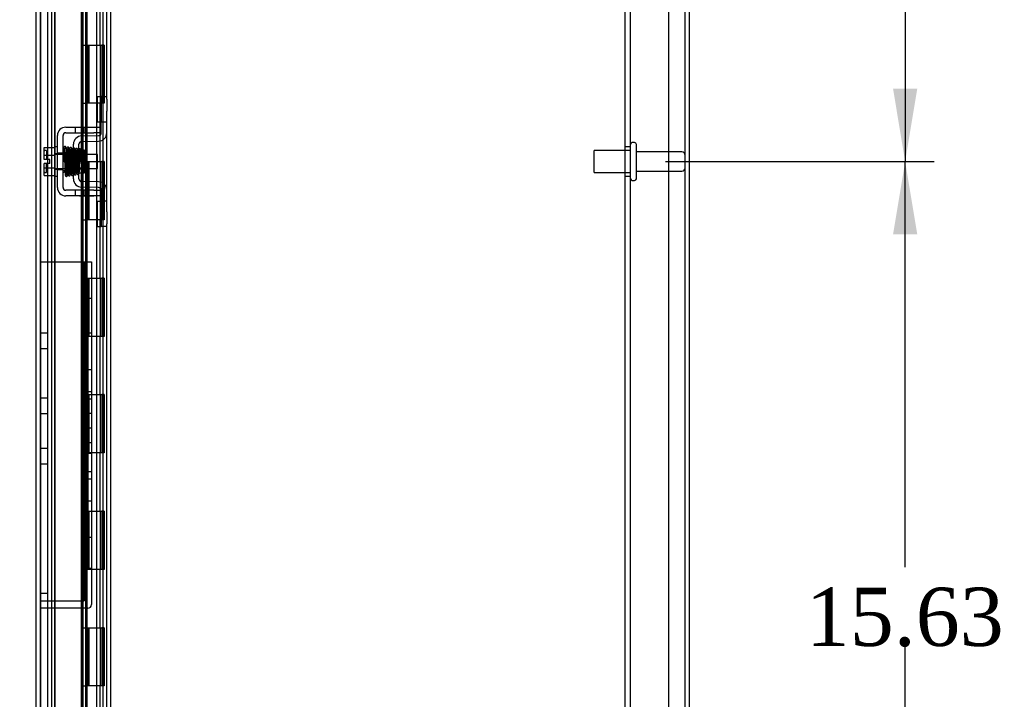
# Model space of a CAD drawing. Header units: inches. Extents: x 1 to 240, y -1 to 159.
# Tile 42 of 65: x 117 to 134, y 73 to 85. Entities that reach past the tile are written whole.
import ezdxf
from ezdxf.enums import TextEntityAlignment as Align
from ezdxf.lldxf.tags import DXFTag

# ---------------------------------------------------------------- set-up
doc = ezdxf.new("R2010")
doc.units = ezdxf.units.IN
doc.header["$MEASUREMENT"] = 0
for name, color, linetype in [('COM40679', 7, 'Continuous'), ('COM42667', 7, 'Continuous'), ('COM42780', 7, 'Continuous'), ('COM48603', 7, 'Continuous'), ('COM70220', 7, 'Continuous'), ('COM70726-4', 7, 'Continuous'), ('Default', 7, 'Continuous'), ('HNG10620-32B', 7, 'Continuous'), ('HNG10620-32C', 7, 'Continuous'), ('HNG10620-32P', 7, 'Continuous'), ('PKT99', 7, 'Continuous'), ('SCC19011', 7, 'Continuous'), ('SPR20265', 7, 'Continuous'), ('STD26089', 7, 'Continuous'), ('WAF25035', 7, 'Continuous')]:
    doc.layers.add(name, color=color, linetype=linetype)
doc.styles.add('SEACAD_Times_New_Roman', font='times.ttf')
tags = doc.linetypes.add('HIDDEN2', pattern=[0.1875, 0.125, -0.0625]).pattern_tags.tags
tags[6:7] = [DXFTag(74, 4), DXFTag(75, 0), DXFTag(340, '0'), DXFTag(46, 0.0), DXFTag(50, 0.0), DXFTag(44, 0.0), DXFTag(45, 0.0)]
tags[4:5] = [DXFTag(74, 4), DXFTag(75, 0), DXFTag(340, '0'), DXFTag(46, 0.0), DXFTag(50, 0.0), DXFTag(44, 0.0), DXFTag(45, 0.0)]
doc.dimstyles.new('HAMMOND_(STH_-_240x160)', dxfattribs={"dimtxt": 1, "dimasz": 1.25, "dimexe": 0.5, "dimexo": 0.5, "dimgap": 0.25, "dimtad": 0, "dimtih": 1, "dimtoh": 1, "dimlfac": 0.125, "dimzin": 0, "dimdsep": 46, "dimtxsty": 'SEACAD_Times_New_Roman', "dimblk1": '_SE_FILLED', "dimblk2": '_SE_FILLED', "dimsah": 1, "dimcen": 0.5, "dimadec": 0, "dimazin": 0, "dimtfac": 0.8, "dimtofl": 0, "dimtmove": 0, "dimatfit": 3, "dimfxl": 1, "dimtolj": 1, "dimtzin": 0, "dimarcsym": 0})

# ---------------------------------------------------------------- blocks, each defined once
blk = doc.blocks.new('SE9')
at = {"layer": 'COM40679', "color": 7, "linetype": 'HIDDEN2'}
for p, q in [((127.31, 65.928), (127.31, 98.928)), ((127.405, 65.928), (127.405, 98.928)), ((128.06, 65.928), (128.06, 98.928)), ((127.405, 82.678), (127.31, 82.678)), ((127.31, 82.178), (127.405, 82.178))]:
    blk.add_line(p, q, dxfattribs=at)
at = {"layer": 'COM42667', "color": 7, "linetype": 'Continuous'}
for p, q in [((117.711, 83.017), (118.194, 83.017)), ((118.194, 83.017), (118.319, 83.017)), ((117.568, 81.982), (117.568, 82.874)), ((117.663, 81.982), (117.663, 82.874)), ((117.711, 82.922), (118.194, 82.922)), ((118.319, 82.922), (118.194, 82.922)), ((118.194, 81.934), (117.711, 81.934)), ((118.194, 81.839), (117.711, 81.839)), ((118.194, 81.934), (118.319, 81.934)), ((118.319, 81.839), (118.194, 81.839))]:
    blk.add_line(p, q, dxfattribs=at)
at = {"layer": 'COM42667', "color": 7, "linetype": 'HIDDEN2'}
for p, q in [((117.874, 83.017), (117.874, 82.922)), ((118.027, 82.922), (118.027, 83.017)), ((117.663, 82.569), (117.568, 82.569)), ((117.663, 82.288), (117.568, 82.288)), ((117.874, 81.934), (117.874, 81.839)), ((117.944, 81.84), (117.944, 81.839)), ((117.944, 81.84), (118.106, 81.84)), ((117.993, 81.84), (117.993, 81.839)), ((118.027, 81.839), (118.027, 81.934)), ((118.106, 81.84), (118.106, 81.839)), ((118.106, 81.84), (118.134, 81.84)), ((118.134, 81.84), (118.134, 81.839)), ((118.134, 81.84), (118.194, 81.84)), ((118.194, 81.84), (118.194, 81.839))]:
    blk.add_line(p, q, dxfattribs=at)
at = {"layer": 'COM42667', "color": 7, "linetype": 'Continuous'}
for centre, radius, start, end in [((117.711, 82.874), 0.143, 90, 180), ((117.711, 82.874), 0.048, 90, 180), ((117.711, 81.982), 0.143, 180, 270), ((117.711, 81.982), 0.048, 180, 270)]:
    blk.add_arc(centre, radius, start, end, dxfattribs=at)
at = {"layer": 'COM42780', "color": 7, "linetype": 'Continuous'}
for p, q in [((118.254, 83.106), (118.254, 83.543)), ((118.254, 83.543), (118.305, 83.543)), ((118.319, 83.543), (118.305, 83.543)), ((118.319, 83.293), (118.319, 83.543)), ((118.319, 83.543), (118.414, 83.543)), ((118.414, 83.499), (118.414, 83.293)), ((118.319, 82.921), (118.319, 83.293)), ((118.414, 82.921), (118.414, 83.293)), ((118.305, 83.106), (118.254, 83.106)), ((118.305, 83.106), (118.319, 83.106)), ((117.982, 82.868), (118.272, 82.873)), ((117.842, 82.131), (117.842, 82.725)), ((117.937, 82.131), (117.937, 82.725)), ((117.984, 82.773), (118.273, 82.778)), ((118.032, 82.623), (117.966, 82.623)), ((118.032, 82.233), (118.032, 82.623)), ((117.937, 82.233), (118.032, 82.233)), ((118.272, 81.983), (117.982, 81.988)), ((118.273, 82.078), (117.984, 82.083)), ((118.319, 81.563), (118.319, 81.935)), ((118.414, 81.563), (118.414, 81.935)), ((118.254, 81.313), (118.254, 81.75)), ((118.254, 81.75), (118.305, 81.75)), ((118.319, 81.75), (118.305, 81.75)), ((118.319, 81.313), (118.319, 81.563)), ((118.414, 81.563), (118.414, 81.357)), ((118.254, 81.313), (118.305, 81.313)), ((118.305, 81.313), (118.319, 81.313)), ((118.414, 81.313), (118.319, 81.313))]:
    blk.add_line(p, q, dxfattribs=at)
at = {"layer": 'COM42780', "color": 7, "linetype": 'HIDDEN2'}
for p, q in [((118.322, 83.106), (118.322, 83.543)), ((118.414, 83.106), (118.319, 83.106)), ((117.842, 82.553), (118.032, 82.553)), ((118.032, 82.535), (117.842, 82.535)), ((117.966, 82.623), (117.937, 82.623)), ((117.842, 82.322), (118.032, 82.322)), ((117.842, 82.303), (118.032, 82.303)), ((118.414, 81.75), (118.319, 81.75)), ((118.322, 81.313), (118.322, 81.75)), ((118.32, 81.618), (118.319, 81.618)), ((118.32, 81.588), (118.319, 81.588)), ((118.32, 81.509), (118.319, 81.509)), ((118.32, 81.503), (118.319, 81.503)), ((118.32, 81.478), (118.319, 81.478)), ((118.32, 81.618), (118.32, 81.503)), ((118.32, 81.503), (118.32, 81.478)), ((118.32, 81.478), (118.32, 81.445)), ((118.32, 81.445), (118.319, 81.445))]:
    blk.add_line(p, q, dxfattribs=at)
at = {"layer": 'COM42780', "color": 7, "linetype": 'Continuous'}
for centre, radius, start, end in [((117.985, 82.725), 0.143, 91, 180), ((118.271, 82.921), 0.048, 271, 0), ((118.271, 82.921), 0.143, 271, 0), ((117.985, 82.725), 0.048, 91, 180), ((117.985, 82.131), 0.143, 180, 269), ((117.985, 82.131), 0.048, 180, 269), ((118.271, 81.935), 0.048, 0, 89), ((118.271, 81.935), 0.143, 0, 89)]:
    blk.add_arc(centre, radius, start, end, dxfattribs=at)
at = {"layer": 'COM48603', "color": 7, "linetype": 'HIDDEN2'}
for p, q in [((117.999, 99.035), (117.999, 65.821)), ((118.007, 66.301), (118.007, 98.555)), ((117.976, 83.017), (117.976, 82.922)), ((118.047, 83.017), (118.047, 82.922)), ((118.079, 82.922), (118.079, 83.017)), ((117.976, 82.868), (117.976, 82.772)), ((118.047, 82.869), (118.047, 82.774)), ((118.079, 82.775), (118.079, 82.87)), ((117.976, 82.623), (117.976, 82.233)), ((118.047, 82.55), (118.047, 82.306)), ((118.079, 82.306), (118.079, 82.55)), ((117.976, 82.084), (117.976, 81.988)), ((118.047, 82.082), (118.047, 81.987)), ((118.079, 81.986), (118.079, 82.081)), ((117.976, 81.934), (117.976, 81.839)), ((118.047, 81.934), (118.047, 81.839)), ((118.079, 81.839), (118.079, 81.934))]:
    blk.add_line(p, q, dxfattribs=at)
at = {"layer": 'COM48603', "color": 7, "linetype": 'Continuous'}
for p, q in [((117.204, 65.434), (117.204, 87.226)), ((118.047, 86.906), (118.047, 83.017)), ((118.079, 83.017), (118.079, 86.906)), ((117.976, 86.406), (117.976, 83.017)), ((117.976, 82.922), (117.976, 82.868)), ((118.047, 82.922), (118.047, 82.869)), ((118.079, 82.87), (118.079, 82.922)), ((117.976, 82.772), (117.976, 82.623)), ((118.047, 82.774), (118.047, 82.55)), ((118.079, 82.55), (118.079, 82.775)), ((118.047, 82.306), (118.047, 82.082)), ((118.079, 82.081), (118.079, 82.306)), ((117.976, 82.233), (117.976, 82.084)), ((117.976, 81.988), (117.976, 81.934)), ((118.047, 81.987), (118.047, 81.934)), ((118.079, 81.934), (118.079, 81.986)), ((117.976, 81.839), (117.976, 68.579)), ((118.047, 81.839), (118.047, 68.579)), ((118.079, 68.579), (118.079, 81.839))]:
    blk.add_line(p, q, dxfattribs=at)
at = {"layer": 'COM70220', "color": 7, "linetype": 'HIDDEN2'}
for p, q in [((117.276, 65.951), (117.276, 98.906)), ((117.277, 65.951), (117.277, 98.906)), ((117.278, 65.951), (117.278, 98.906)), ((117.28, 65.951), (117.28, 98.906)), ((117.526, 65.951), (117.526, 98.906))]:
    blk.add_line(p, q, dxfattribs=at)
at = {"layer": 'COM70726-4', "color": 7, "linetype": 'HIDDEN2'}
for p, q in [((118.486, 64.583), (118.486, 100.273)), ((128.342, 64.536), (128.342, 100.32)), ((117.401, 65.715), (117.401, 99.141)), ((117.473, 65.715), (117.473, 99.141))]:
    blk.add_line(p, q, dxfattribs=at)
at = {"layer": 'COM70726-4', "color": 7, "linetype": 'Continuous'}
for p, q in [((128.414, 64.536), (128.414, 100.32)), ((118.414, 83.499), (118.414, 95.795)), ((118.414, 81.935), (118.414, 82.921)), ((118.414, 69.061), (118.414, 81.357))]:
    blk.add_line(p, q, dxfattribs=at)
at = {"layer": 'HNG10620-32B', "color": 7, "linetype": 'HIDDEN2'}
for p, q in [((118.354, 66.428), (118.354, 98.428)), ((118.242, 84.428), (118.242, 85.428)), ((118.3, 84.428), (118.3, 85.428)), ((118.059, 84.428), (118.3, 84.428)), ((118.305, 84.428), (118.328, 84.428)), ((118.37, 84.428), (118.328, 84.428)), ((118.328, 84.428), (118.328, 83.428)), ((118.37, 84.428), (118.37, 83.428)), ((118.3, 83.428), (118.059, 83.428)), ((118.242, 82.428), (118.242, 83.428)), ((118.3, 82.428), (118.3, 83.428)), ((118.328, 83.428), (118.305, 83.428)), ((118.37, 83.428), (118.328, 83.428)), ((118.059, 82.428), (118.3, 82.428)), ((118.305, 82.428), (118.328, 82.428)), ((118.37, 82.428), (118.328, 82.428)), ((118.328, 82.428), (118.328, 81.428)), ((118.37, 82.428), (118.37, 81.428)), ((118.3, 81.428), (118.059, 81.428)), ((118.242, 80.428), (118.242, 81.428)), ((118.3, 80.428), (118.3, 81.428)), ((118.328, 81.428), (118.305, 81.428)), ((118.37, 81.428), (118.328, 81.428)), ((118.059, 80.428), (118.3, 80.428)), ((118.305, 80.428), (118.328, 80.428)), ((118.37, 80.428), (118.328, 80.428)), ((118.328, 80.428), (118.328, 79.428)), ((118.37, 80.428), (118.37, 79.428)), ((118.3, 79.428), (118.059, 79.428)), ((118.242, 78.428), (118.242, 79.428)), ((118.3, 78.428), (118.3, 79.428)), ((118.328, 79.428), (118.305, 79.428)), ((118.37, 79.428), (118.328, 79.428)), ((118.059, 78.428), (118.3, 78.428)), ((118.305, 78.428), (118.328, 78.428)), ((118.37, 78.428), (118.328, 78.428)), ((118.328, 78.428), (118.328, 77.428)), ((118.37, 78.428), (118.37, 77.428)), ((118.3, 77.428), (118.059, 77.428)), ((118.242, 76.428), (118.242, 77.428)), ((118.3, 76.428), (118.3, 77.428)), ((118.328, 77.428), (118.305, 77.428)), ((118.37, 77.428), (118.328, 77.428)), ((118.059, 76.428), (118.3, 76.428)), ((118.305, 76.428), (118.328, 76.428)), ((118.37, 76.428), (118.328, 76.428)), ((118.328, 76.428), (118.328, 75.428)), ((118.37, 76.428), (118.37, 75.428)), ((118.3, 75.428), (118.059, 75.428)), ((118.242, 74.428), (118.242, 75.428)), ((118.3, 74.428), (118.3, 75.428)), ((118.328, 75.428), (118.305, 75.428)), ((118.37, 75.428), (118.328, 75.428)), ((118.059, 74.428), (118.3, 74.428)), ((118.305, 74.428), (118.328, 74.428)), ((118.37, 74.428), (118.328, 74.428)), ((118.328, 74.428), (118.328, 73.428)), ((118.37, 74.428), (118.37, 73.428)), ((118.3, 73.428), (118.059, 73.428)), ((118.242, 72.428), (118.242, 73.428)), ((118.3, 72.428), (118.3, 73.428)), ((118.328, 73.428), (118.305, 73.428)), ((118.37, 73.428), (118.328, 73.428))]:
    blk.add_line(p, q, dxfattribs=at)
at = {"layer": 'HNG10620-32C', "color": 7, "linetype": 'HIDDEN2'}
for p, q in [((117.519, 98.428), (117.519, 66.428)), ((118.059, 98.428), (118.059, 66.428)), ((117.999, 84.428), (118.059, 84.428)), ((118.081, 84.428), (118.081, 83.428)), ((118.081, 84.428), (118.305, 84.428)), ((118.109, 84.428), (118.109, 83.428)), ((118.246, 83.428), (118.246, 84.428)), ((118.306, 83.428), (118.306, 84.428)), ((117.999, 83.428), (118.059, 83.428)), ((118.305, 83.428), (118.081, 83.428)), ((117.999, 82.428), (118.059, 82.428)), ((118.081, 82.428), (118.081, 81.428)), ((118.081, 82.428), (118.305, 82.428)), ((118.109, 82.428), (118.109, 81.428)), ((118.246, 81.428), (118.246, 82.428)), ((118.306, 81.428), (118.306, 82.428)), ((117.999, 81.428), (118.059, 81.428)), ((118.305, 81.428), (118.081, 81.428)), ((117.999, 80.428), (118.059, 80.428)), ((118.081, 80.428), (118.081, 79.428)), ((118.081, 80.428), (118.305, 80.428)), ((118.109, 80.428), (118.109, 79.428)), ((118.246, 79.428), (118.246, 80.428)), ((118.306, 79.428), (118.306, 80.428)), ((117.999, 79.428), (118.059, 79.428)), ((118.305, 79.428), (118.081, 79.428)), ((117.999, 78.428), (118.059, 78.428)), ((118.081, 78.428), (118.081, 77.428)), ((118.081, 78.428), (118.305, 78.428)), ((118.109, 78.428), (118.109, 77.428)), ((118.246, 77.428), (118.246, 78.428)), ((118.306, 77.428), (118.306, 78.428)), ((117.999, 77.428), (118.059, 77.428)), ((118.305, 77.428), (118.081, 77.428)), ((117.999, 76.428), (118.059, 76.428)), ((118.081, 76.428), (118.081, 75.428)), ((118.081, 76.428), (118.305, 76.428)), ((118.109, 76.428), (118.109, 75.428)), ((118.246, 75.428), (118.246, 76.428)), ((118.306, 75.428), (118.306, 76.428)), ((117.999, 75.428), (118.059, 75.428)), ((118.305, 75.428), (118.081, 75.428)), ((117.999, 74.428), (118.059, 74.428)), ((118.081, 74.428), (118.081, 73.428)), ((118.081, 74.428), (118.305, 74.428)), ((118.109, 74.428), (118.109, 73.428)), ((118.246, 73.428), (118.246, 74.428)), ((118.306, 73.428), (118.306, 74.428)), ((117.999, 73.428), (118.059, 73.428)), ((118.305, 73.428), (118.081, 73.428))]:
    blk.add_line(p, q, dxfattribs=at)
at = {"layer": 'HNG10620-32P', "color": 7, "linetype": 'HIDDEN2'}
blk.add_line((118.246, 66.428), (118.246, 97.989), dxfattribs=at)
at = {"layer": 'PKT99', "color": 7, "linetype": 'HIDDEN2'}
for p, q in [((117.276, 80.708), (117.401, 80.708)), ((117.401, 80.708), (118.091, 80.708)), ((118.026, 80.708), (118.026, 74.889)), ((118.091, 80.708), (118.151, 80.708)), ((118.151, 80.708), (118.151, 74.824)), ((118.026, 80.083), (118.151, 80.083)), ((117.276, 79.487), (117.401, 79.487)), ((118.091, 79.483), (118.091, 75.983)), ((118.151, 79.483), (118.091, 79.483)), ((117.276, 79.221), (117.401, 79.221)), ((118.091, 78.858), (118.151, 78.858)), ((118.091, 78.483), (118.151, 78.483)), ((117.276, 78.373), (117.401, 78.373)), ((118.091, 78.358), (118.151, 78.358)), ((117.276, 78.107), (117.401, 78.107)), ((118.026, 78.111), (118.151, 78.111)), ((118.091, 77.858), (118.151, 77.858)), ((118.091, 77.608), (118.151, 77.608)), ((117.276, 77.507), (117.401, 77.507)), ((118.026, 77.421), (118.151, 77.421)), ((117.276, 77.241), (117.401, 77.241)), ((118.091, 77.108), (118.151, 77.108)), ((118.091, 76.983), (118.151, 76.983)), ((118.091, 76.608), (118.151, 76.608)), ((118.091, 75.983), (118.151, 75.983)), ((118.026, 75.449), (118.151, 75.449)), ((117.401, 75.014), (117.276, 75.014)), ((117.276, 74.889), (118.026, 74.889)), ((118.091, 74.764), (117.276, 74.764))]:
    blk.add_line(p, q, dxfattribs=at)
blk.add_arc((118.091, 74.824), 0.06, 270, 0, dxfattribs=at)
at = {"layer": 'SCC19011', "color": 7, "linetype": 'Continuous'}
for p, q in [((117.342, 82.669), (117.523, 82.669)), ((117.342, 82.537), (117.342, 82.669)), ((117.342, 82.537), (117.523, 82.537)), ((117.342, 82.462), (117.342, 82.537)), ((117.687, 82.55), (117.663, 82.55)), ((117.736, 82.55), (117.722, 82.55)), ((117.786, 82.55), (117.771, 82.55)), ((117.836, 82.55), (117.821, 82.55)), ((118.255, 82.55), (118.032, 82.55)), ((118.255, 82.306), (118.255, 82.55)), ((117.437, 82.462), (117.342, 82.462)), ((117.342, 82.319), (117.342, 82.394)), ((117.437, 82.394), (117.342, 82.394)), ((117.342, 82.319), (117.523, 82.319)), ((117.342, 82.187), (117.342, 82.319)), ((117.437, 82.394), (117.437, 82.462)), ((117.663, 82.306), (117.695, 82.306)), ((117.73, 82.306), (117.745, 82.306)), ((117.78, 82.306), (117.796, 82.306)), ((117.831, 82.306), (117.842, 82.306)), ((118.032, 82.306), (118.255, 82.306)), ((117.342, 82.187), (117.523, 82.187))]:
    blk.add_line(p, q, dxfattribs=at)
at = {"layer": 'SCC19011', "color": 7, "linetype": 'HIDDEN2'}
for p, q in [((117.382, 82.616), (117.352, 82.616)), ((117.382, 82.616), (117.382, 82.462)), ((117.663, 82.55), (117.523, 82.55)), ((117.722, 82.55), (117.687, 82.55)), ((117.771, 82.55), (117.736, 82.55)), ((117.821, 82.55), (117.786, 82.55)), ((118.032, 82.55), (117.836, 82.55)), ((117.382, 82.241), (117.382, 82.394)), ((117.523, 82.306), (117.663, 82.306)), ((117.695, 82.306), (117.73, 82.306)), ((117.745, 82.306), (117.78, 82.306)), ((117.796, 82.306), (117.831, 82.306)), ((117.842, 82.306), (118.032, 82.306)), ((117.352, 82.241), (117.382, 82.241))]:
    blk.add_line(p, q, dxfattribs=at)
for centre, start, end in [((117.352, 82.626), 180, 270), ((117.352, 82.231), 90, 180)]:
    blk.add_arc(centre, 0.01, start, end, dxfattribs=at)
at = {"layer": 'SPR20265', "color": 7, "linetype": 'Continuous'}
blk.add_line((117.941, 82.428), (117.976, 82.428), dxfattribs=at)
for centre, radius, start, end in [((122.645, 82.249), 4.985, 175.1825, 176.5376), ((117.796, 82.653), 0.0181, 0.2962, 180.6354), ((122.614, 82.25), 4.919, 179.5796, 179.9446)]:
    blk.add_arc(centre, radius, start, end, dxfattribs=at)
at = {"layer": 'SPR20265', "color": 7, "linetype": 'HIDDEN2'}
for centre, radius, start, end in [((122.614, 82.25), 4.919, 175.1584, 179.5796), ((117.796, 82.653), 0.0169, 179.7153, 359.2764), ((122.645, 82.249), 4.985, 176.5376, 179.9224)]:
    blk.add_arc(centre, radius, start, end, dxfattribs=at)
for start_param, end_param in [(5.616239, 6.283185), (0, 0.666946)]:
    blk.add_ellipse((117.677, 82.256), major_axis=(-0.0175, 0), ratio=0.707107, start_param=start_param, end_param=end_param, dxfattribs=at)
at = {"layer": 'SPR20265', "color": 7, "linetype": 'Continuous'}
blk.add_ellipse((117.677, 82.256), major_axis=(-0.0175, 0), ratio=0.707107, start_param=0.666946, end_param=5.616239, dxfattribs=at)
for points, knots in [([(117.713, 82.669), (117.713, 82.67), (117.713, 82.671), (117.712, 82.674), (117.711, 82.677), (117.71, 82.679), (117.708, 82.682), (117.705, 82.684), (117.702, 82.685), (117.697, 82.686), (117.691, 82.686), (117.684, 82.682), (117.678, 82.674), (117.677, 82.668), (117.677, 82.664)], [0, 0, 0, 0, 0.03948, 0.078027, 0.11705, 0.157795, 0.20119, 0.247813, 0.297965, 0.351797, 0.472995, 0.624898, 0.803476, 1, 1, 1, 1]), ([(117.679, 82.665), (117.679, 82.665), (117.68, 82.664), (117.682, 82.645), (117.684, 82.61), (117.686, 82.569), (117.688, 82.528), (117.689, 82.49), (117.69, 82.457), (117.691, 82.43), (117.692, 82.404), (117.693, 82.374), (117.694, 82.338), (117.695, 82.299), (117.697, 82.258), (117.699, 82.222), (117.701, 82.194), (117.703, 82.191), (117.704, 82.19)], [0.0402294, 0.0402294, 0.0402294, 0.0402294, 0.0962651, 0.1836152, 0.2619538, 0.3312786, 0.3915016, 0.442594, 0.4845239, 0.5172899, 0.5463931, 0.5841023, 0.6308517, 0.6866387, 0.7514677, 0.8253147, 0.9081399, 0.9951321, 0.9951321, 0.9951321, 0.9951321]), ([(117.738, 82.193), (117.738, 82.194), (117.736, 82.198), (117.734, 82.224), (117.732, 82.26), (117.73, 82.3), (117.729, 82.339), (117.728, 82.374), (117.727, 82.404), (117.726, 82.43), (117.725, 82.457), (117.724, 82.49), (117.723, 82.528), (117.721, 82.57), (117.719, 82.613), (117.717, 82.649), (117.715, 82.669), (117.714, 82.671), (117.713, 82.671)], [0.007956, 0.007956, 0.007956, 0.007956, 0.0902869, 0.171964, 0.2449933, 0.3092617, 0.364675, 0.4111808, 0.4487353, 0.4777397, 0.5104186, 0.5522907, 0.6034131, 0.6638342, 0.7336337, 0.8128446, 0.9016052, 0.9648764, 0.9648764, 0.9648764, 0.9648764]), ([(117.728, 82.664), (117.727, 82.661), (117.725, 82.648), (117.723, 82.616), (117.722, 82.586), (117.721, 82.569), (117.721, 82.567)], [0.0980811, 0.0980811, 0.0980811, 0.0980811, 0.1865995, 0.265558, 0.3350739, 0.3442741, 0.3442741, 0.3442741, 0.3442741]), ([(117.766, 82.653), (117.765, 82.659), (117.764, 82.666), (117.757, 82.674), (117.751, 82.677), (117.747, 82.678), (117.743, 82.678), (117.74, 82.677), (117.736, 82.675), (117.733, 82.672), (117.731, 82.668), (117.729, 82.664), (117.729, 82.662), (117.729, 82.66)], [0, 0, 0, 0, 0.337377, 0.476585, 0.593946, 0.643993, 0.690857, 0.738213, 0.787078, 0.837877, 0.890521, 0.944659, 1, 1, 1, 1]), ([(117.73, 82.656), (117.731, 82.648), (117.733, 82.634), (117.735, 82.586), (117.738, 82.52), (117.74, 82.442), (117.743, 82.361), (117.746, 82.286), (117.749, 82.226), (117.751, 82.21), (117.752, 82.201)], [0, 0, 0, 0, 0.114486, 0.231947, 0.352472, 0.475982, 0.602512, 0.732024, 0.864532, 1, 1, 1, 1]), ([(117.787, 82.203), (117.786, 82.21), (117.784, 82.223), (117.782, 82.27), (117.779, 82.334), (117.777, 82.411), (117.774, 82.493), (117.771, 82.569), (117.768, 82.631), (117.766, 82.648), (117.765, 82.658)], [0, 0, 0, 0, 0.112935, 0.229308, 0.349042, 0.472285, 0.598918, 0.729117, 0.862747, 1, 1, 1, 1]), ([(117.778, 82.655), (117.778, 82.653), (117.776, 82.648), (117.774, 82.62), (117.772, 82.589), (117.771, 82.569), (117.771, 82.563)], [0, 0, 0, 0, 0.0920689, 0.1750905, 0.2491163, 0.2787764, 0.2787764, 0.2787764, 0.2787764]), ([(117.779, 82.651), (117.779, 82.65), (117.781, 82.646), (117.783, 82.62), (117.785, 82.586), (117.787, 82.538), (117.789, 82.484), (117.791, 82.424), (117.793, 82.362), (117.796, 82.304), (117.798, 82.256), (117.8, 82.223), (117.802, 82.205), (117.803, 82.203), (117.804, 82.204)], [0.0030153, 0.0030153, 0.0030153, 0.0030153, 0.0911168, 0.1734244, 0.2469059, 0.3115047, 0.4137106, 0.4808253, 0.5545336, 0.6652124, 0.7347799, 0.8137322, 0.9021481, 0.9589659, 0.9589659, 0.9589659, 0.9589659]), ([(117.838, 82.211), (117.838, 82.211), (117.836, 82.212), (117.835, 82.228), (117.833, 82.258), (117.831, 82.305), (117.828, 82.362), (117.826, 82.424), (117.824, 82.484), (117.822, 82.539), (117.82, 82.587), (117.818, 82.622), (117.816, 82.65), (117.814, 82.653), (117.813, 82.655)], [0.04806, 0.04806, 0.04806, 0.04806, 0.0950174, 0.1815834, 0.2594443, 0.3284541, 0.4389593, 0.5129458, 0.5804713, 0.6835524, 0.7488804, 0.8233727, 0.9070568, 1, 1, 1, 1]), ([(117.842, 82.663), (117.84, 82.662), (117.836, 82.661), (117.827, 82.652), (117.827, 82.641), (117.823, 82.613), (117.822, 82.582), (117.821, 82.562), (117.821, 82.559)], [0.5123447, 0.5123447, 0.5123447, 0.5123447, 0.5177994, 0.525151, 0.5633792, 0.6073205, 0.6548363, 0.6646728, 0.6646728, 0.6646728, 0.6646728]), ([(117.964, 82.63), (117.963, 82.631), (117.963, 82.634), (117.962, 82.638), (117.959, 82.641), (117.956, 82.644), (117.953, 82.646), (117.948, 82.648), (117.942, 82.647), (117.939, 82.646), (117.937, 82.645)], [0, 0, 0, 0, 0.0589773, 0.1211115, 0.1849679, 0.2490189, 0.31194, 0.3728411, 0.4898099, 0.5959107, 0.5959107, 0.5959107, 0.5959107]), ([(117.832, 82.632), (117.832, 82.632), (117.831, 82.631), (117.832, 82.62), (117.834, 82.595), (117.836, 82.546), (117.839, 82.486), (117.841, 82.435), (117.842, 82.41), (117.842, 82.401)], [0.5349665, 0.5349665, 0.5349665, 0.5349665, 0.5439036, 0.5644155, 0.6082886, 0.6560238, 0.7153998, 0.7518561, 0.772357, 0.772357, 0.772357, 0.772357]), ([(117.937, 82.525), (117.937, 82.519), (117.938, 82.502), (117.939, 82.469), (117.94, 82.443), (117.941, 82.428)], [0.6947964, 0.6947964, 0.6947964, 0.6947964, 0.7496304, 0.874808, 1, 1, 1, 1]), ([(117.976, 82.428), (117.975, 82.443), (117.974, 82.469), (117.973, 82.51), (117.971, 82.546), (117.969, 82.578), (117.968, 82.604), (117.966, 82.622), (117.964, 82.632), (117.963, 82.632), (117.963, 82.632)], [0, 0, 0, 0, 0.1236932, 0.2477957, 0.3722334, 0.4970307, 0.6222178, 0.7477992, 0.8737106, 0.9604174, 0.9604174, 0.9604174, 0.9604174]), ([(117.703, 82.191), (117.703, 82.19), (117.703, 82.187), (117.705, 82.183), (117.707, 82.18), (117.711, 82.176), (117.717, 82.173), (117.724, 82.174), (117.731, 82.176), (117.736, 82.181), (117.739, 82.187), (117.739, 82.19), (117.739, 82.192)], [0, 0, 0, 0, 0.065589, 0.134096, 0.204, 0.273642, 0.405923, 0.527776, 0.652215, 0.775569, 0.89228, 1, 1, 1, 1]), ([(117.739, 82.19), (117.739, 82.192), (117.741, 82.198), (117.743, 82.229), (117.745, 82.262), (117.746, 82.284), (117.746, 82.291)], [0, 0, 0, 0, 0.0928591, 0.1764944, 0.2509703, 0.283562, 0.283562, 0.283562, 0.283562]), ([(117.751, 82.206), (117.752, 82.2), (117.753, 82.194), (117.76, 82.186), (117.766, 82.183), (117.77, 82.182), (117.774, 82.182), (117.777, 82.183), (117.781, 82.185), (117.784, 82.188), (117.786, 82.191), (117.788, 82.196), (117.788, 82.198), (117.788, 82.2)], [0, 0, 0, 0, 0.324319, 0.462115, 0.581304, 0.633213, 0.682431, 0.732423, 0.783847, 0.836789, 0.89085, 0.94542, 1, 1, 1, 1]), ([(117.789, 82.198), (117.79, 82.201), (117.792, 82.214), (117.794, 82.247), (117.795, 82.276), (117.796, 82.293), (117.796, 82.296)], [0.0989373, 0.0989373, 0.0989373, 0.0989373, 0.1880575, 0.2674974, 0.3374282, 0.3488368, 0.3488368, 0.3488368, 0.3488368]), ([(117.804, 82.207), (117.804, 82.206), (117.804, 82.205), (117.804, 82.202), (117.805, 82.199), (117.807, 82.196), (117.809, 82.194), (117.812, 82.192), (117.815, 82.191), (117.82, 82.19), (117.826, 82.19), (117.833, 82.194), (117.839, 82.203), (117.84, 82.209), (117.84, 82.213)], [0, 0, 0, 0, 0.039675, 0.078069, 0.116606, 0.156607, 0.199119, 0.244855, 0.294249, 0.347558, 0.468612, 0.621309, 0.801496, 1, 1, 1, 1])]:
    blk.add_open_spline(points, degree=3, knots=knots, dxfattribs=at)
at = {"layer": 'SPR20265', "color": 7, "linetype": 'HIDDEN2'}
for points, knots in [([(117.712, 82.664), (117.712, 82.663), (117.712, 82.66), (117.708, 82.655), (117.703, 82.652), (117.697, 82.651), (117.693, 82.651), (117.69, 82.652), (117.686, 82.654), (117.683, 82.656), (117.681, 82.659), (117.679, 82.662), (117.678, 82.666), (117.678, 82.668), (117.678, 82.669)], [0, 0, 0, 0, 0.179381, 0.337596, 0.475073, 0.590664, 0.641841, 0.692941, 0.744409, 0.796202, 0.847981, 0.899322, 0.949962, 1, 1, 1, 1]), ([(117.764, 82.66), (117.764, 82.66), (117.764, 82.658), (117.763, 82.656), (117.762, 82.653), (117.761, 82.65), (117.758, 82.648), (117.756, 82.646), (117.753, 82.644), (117.748, 82.643), (117.743, 82.642), (117.736, 82.645), (117.731, 82.649), (117.731, 82.652), (117.731, 82.653)], [0, 0, 0, 0, 0.047333, 0.090485, 0.131312, 0.171645, 0.212983, 0.256355, 0.302402, 0.351589, 0.463303, 0.607862, 0.786964, 1, 1, 1, 1]), ([(117.746, 82.291), (117.746, 82.298), (117.747, 82.317), (117.748, 82.349), (117.749, 82.385), (117.75, 82.415), (117.752, 82.451), (117.753, 82.491), (117.755, 82.535), (117.756, 82.574), (117.758, 82.612), (117.76, 82.642), (117.761, 82.653), (117.762, 82.655)], [0.283562, 0.283562, 0.283562, 0.283562, 0.3162992, 0.3725443, 0.4197622, 0.4579576, 0.4874125, 0.5614555, 0.6123889, 0.6724124, 0.7413541, 0.8190688, 0.9053811, 0.9053811, 0.9053811, 0.9053811]), ([(117.796, 82.296), (117.797, 82.316), (117.798, 82.357), (117.801, 82.417), (117.803, 82.478), (117.805, 82.534), (117.807, 82.582), (117.809, 82.618), (117.811, 82.646), (117.812, 82.65), (117.813, 82.652)], [0.3488368, 0.3488368, 0.3488368, 0.3488368, 0.4485827, 0.5230068, 0.589423, 0.6909, 0.7551351, 0.828124, 0.909759, 1, 1, 1, 1]), ([(117.888, 82.216), (117.887, 82.22), (117.885, 82.227), (117.883, 82.267), (117.88, 82.314), (117.878, 82.372), (117.876, 82.435), (117.873, 82.506), (117.871, 82.562), (117.868, 82.604), (117.866, 82.635), (117.863, 82.65), (117.86, 82.657), (117.856, 82.66), (117.852, 82.662), (117.848, 82.663), (117.844, 82.663), (117.842, 82.663), (117.842, 82.663)], [0, 0, 0, 0, 0.0584268, 0.1103582, 0.1557473, 0.1944633, 0.2514416, 0.295701, 0.3547828, 0.3904936, 0.4287335, 0.4814575, 0.4942417, 0.4975247, 0.5010906, 0.5056877, 0.5112237, 0.5123447, 0.5123447, 0.5123447, 0.5123447]), ([(117.915, 82.633), (117.915, 82.637), (117.914, 82.642), (117.908, 82.65), (117.901, 82.654), (117.895, 82.655), (117.889, 82.654), (117.885, 82.651), (117.882, 82.649), (117.881, 82.646), (117.879, 82.643), (117.879, 82.64), (117.879, 82.639), (117.879, 82.638)], [0, 0, 0, 0, 0.180774, 0.350248, 0.499828, 0.623642, 0.733222, 0.784403, 0.832779, 0.878274, 0.921007, 0.961361, 1, 1, 1, 1]), ([(117.937, 82.645), (117.937, 82.645), (117.934, 82.643), (117.931, 82.64), (117.928, 82.633), (117.927, 82.63), (117.927, 82.627)], [0.5959107, 0.5959107, 0.5959107, 0.5959107, 0.6145359, 0.7437677, 0.8727235, 1, 1, 1, 1]), ([(117.721, 82.567), (117.721, 82.556), (117.72, 82.534), (117.718, 82.499), (117.717, 82.467), (117.716, 82.44), (117.715, 82.415), (117.714, 82.385), (117.713, 82.35), (117.712, 82.31), (117.71, 82.269), (117.708, 82.231), (117.706, 82.2), (117.705, 82.195), (117.704, 82.193)], [0.3442741, 0.3442741, 0.3442741, 0.3442741, 0.3952209, 0.4460131, 0.487493, 0.519699, 0.5488958, 0.5867312, 0.6334573, 0.6890429, 0.753502, 0.8268419, 0.9090088, 1, 1, 1, 1]), ([(117.771, 82.563), (117.771, 82.556), (117.769, 82.527), (117.768, 82.478), (117.766, 82.417), (117.763, 82.354), (117.761, 82.296), (117.759, 82.25), (117.757, 82.219), (117.756, 82.207), (117.755, 82.205)], [0.2787764, 0.2787764, 0.2787764, 0.2787764, 0.3141089, 0.4165199, 0.4833986, 0.5581502, 0.6691627, 0.7385267, 0.8168286, 0.904031, 0.904031, 0.904031, 0.904031]), ([(117.821, 82.559), (117.82, 82.541), (117.819, 82.507), (117.817, 82.451), (117.815, 82.396), (117.813, 82.337), (117.81, 82.28), (117.807, 82.231), (117.806, 82.218), (117.805, 82.211)], [0.6646728, 0.6646728, 0.6646728, 0.6646728, 0.714005, 0.7504617, 0.7913909, 0.8368101, 0.88673, 0.9411067, 1, 1, 1, 1]), ([(117.842, 82.228), (117.842, 82.23), (117.843, 82.242), (117.845, 82.275), (117.847, 82.325), (117.849, 82.386), (117.852, 82.45), (117.854, 82.516), (117.857, 82.575), (117.859, 82.614), (117.86, 82.631), (117.86, 82.635), (117.86, 82.634), (117.853, 82.629), (117.843, 82.627), (117.834, 82.631), (117.832, 82.632), (117.832, 82.632)], [0.0471945, 0.0471945, 0.0471945, 0.0471945, 0.0593803, 0.1121468, 0.1583919, 0.1981194, 0.2579061, 0.300426, 0.3522286, 0.4148674, 0.4440845, 0.4656202, 0.4797264, 0.4879097, 0.5023267, 0.5235353, 0.5349665, 0.5349665, 0.5349665, 0.5349665]), ([(117.877, 82.637), (117.876, 82.633), (117.875, 82.618), (117.873, 82.586), (117.87, 82.539), (117.868, 82.483), (117.866, 82.424), (117.864, 82.368), (117.862, 82.317), (117.86, 82.273), (117.858, 82.242), (117.856, 82.228), (117.856, 82.223)], [0.0977025, 0.0977025, 0.0977025, 0.0977025, 0.1860387, 0.2649666, 0.3345409, 0.4452792, 0.5190388, 0.5862374, 0.6885339, 0.7531629, 0.8266541, 0.9089449, 0.9089449, 0.9089449, 0.9089449]), ([(117.879, 82.635), (117.88, 82.629), (117.882, 82.618), (117.885, 82.576), (117.887, 82.528), (117.889, 82.471), (117.892, 82.411), (117.894, 82.346), (117.897, 82.286), (117.9, 82.239), (117.903, 82.219), (117.906, 82.212), (117.914, 82.206), (117.921, 82.204), (117.929, 82.207), (117.936, 82.213), (117.938, 82.217), (117.939, 82.22)], [0, 0, 0, 0, 0.0593228, 0.1119832, 0.1580239, 0.1973962, 0.2558985, 0.2988566, 0.3528811, 0.4190336, 0.4707513, 0.4853399, 0.4939562, 0.5077936, 0.517521, 0.5275274, 0.5444145, 0.5444145, 0.5444145, 0.5444145]), ([(117.914, 82.638), (117.914, 82.637), (117.913, 82.635), (117.913, 82.633), (117.912, 82.63), (117.91, 82.627), (117.908, 82.625), (117.905, 82.622), (117.899, 82.62), (117.893, 82.62), (117.886, 82.622), (117.881, 82.628), (117.88, 82.631), (117.88, 82.633)], [0, 0, 0, 0, 0.037989, 0.077527, 0.119605, 0.164736, 0.212993, 0.264123, 0.372839, 0.49196, 0.636982, 0.80769, 1, 1, 1, 1]), ([(117.89, 82.22), (117.891, 82.225), (117.893, 82.24), (117.894, 82.272), (117.897, 82.316), (117.899, 82.368), (117.901, 82.424), (117.903, 82.483), (117.905, 82.538), (117.907, 82.584), (117.909, 82.615), (117.911, 82.628), (117.912, 82.631)], [0.0930427, 0.0930427, 0.0930427, 0.0930427, 0.176778, 0.2512799, 0.3165948, 0.4196245, 0.4871019, 0.5609936, 0.6714089, 0.7403934, 0.8182597, 0.9048726, 0.9048726, 0.9048726, 0.9048726]), ([(117.928, 82.631), (117.927, 82.626), (117.925, 82.617), (117.922, 82.578), (117.92, 82.533), (117.918, 82.478), (117.916, 82.418), (117.913, 82.354), (117.911, 82.305), (117.909, 82.269), (117.908, 82.247), (117.907, 82.236), (117.907, 82.233), (117.908, 82.234), (117.911, 82.237), (117.917, 82.24), (117.924, 82.24), (117.931, 82.237), (117.934, 82.235), (117.936, 82.233), (117.935, 82.24), (117.933, 82.262), (117.931, 82.307), (117.928, 82.363), (117.926, 82.42), (117.924, 82.471), (117.922, 82.526), (117.92, 82.578), (117.917, 82.621), (117.915, 82.631), (117.914, 82.637)], [0, 0, 0, 0, 0.058681, 0.11083, 0.156483, 0.195573, 0.253828, 0.297119, 0.352982, 0.386172, 0.42207, 0.45205, 0.473403, 0.486463, 0.490246, 0.494349, 0.506699, 0.514562, 0.52278, 0.531557, 0.561462, 0.605188, 0.652913, 0.713112, 0.749883, 0.791022, 0.836572, 0.886575, 0.941019, 1, 1, 1, 1]), ([(117.962, 82.627), (117.962, 82.625), (117.961, 82.621), (117.956, 82.615), (117.949, 82.612), (117.943, 82.612), (117.936, 82.615), (117.932, 82.619), (117.929, 82.625), (117.929, 82.628), (117.929, 82.63)], [0, 0, 0, 0, 0.177696, 0.341652, 0.484977, 0.606263, 0.721012, 0.827813, 0.921583, 1, 1, 1, 1]), ([(117.929, 82.627), (117.929, 82.627), (117.93, 82.626), (117.931, 82.618), (117.933, 82.601), (117.934, 82.576), (117.936, 82.55), (117.937, 82.532), (117.937, 82.525)], [0.0491745, 0.0491745, 0.0491745, 0.0491745, 0.1247815, 0.2496118, 0.3745487, 0.4995316, 0.6245497, 0.6947964, 0.6947964, 0.6947964, 0.6947964]), ([(117.941, 82.232), (117.941, 82.24), (117.944, 82.26), (117.946, 82.305), (117.948, 82.36), (117.95, 82.416), (117.952, 82.468), (117.955, 82.523), (117.957, 82.573), (117.96, 82.615), (117.962, 82.623), (117.963, 82.628)], [0.5676883, 0.5676883, 0.5676883, 0.5676883, 0.6113596, 0.6588148, 0.7169495, 0.7530063, 0.7935761, 0.8386071, 0.8880779, 0.9418772, 1, 1, 1, 1]), ([(117.842, 82.401), (117.842, 82.392), (117.843, 82.364), (117.845, 82.316), (117.848, 82.265), (117.85, 82.224), (117.852, 82.217), (117.853, 82.213)], [0.772357, 0.772357, 0.772357, 0.772357, 0.7927122, 0.8379563, 0.887609, 0.941608, 1, 1, 1, 1]), ([(117.704, 82.192), (117.704, 82.195), (117.705, 82.199), (117.71, 82.206), (117.717, 82.209), (117.724, 82.209), (117.73, 82.206), (117.735, 82.202), (117.738, 82.197), (117.738, 82.193), (117.738, 82.191)], [0, 0, 0, 0, 0.160971, 0.316102, 0.455936, 0.577846, 0.696899, 0.810531, 0.912782, 1, 1, 1, 1]), ([(117.753, 82.199), (117.753, 82.2), (117.753, 82.202), (117.754, 82.204), (117.755, 82.207), (117.756, 82.21), (117.758, 82.212), (117.761, 82.214), (117.764, 82.216), (117.768, 82.217), (117.774, 82.217), (117.781, 82.215), (117.786, 82.21), (117.786, 82.207), (117.786, 82.206)], [0, 0, 0, 0, 0.044559, 0.086388, 0.127221, 0.168589, 0.211598, 0.2569, 0.304828, 0.35561, 0.469133, 0.61403, 0.791597, 1, 1, 1, 1]), ([(117.805, 82.213), (117.805, 82.214), (117.805, 82.215), (117.807, 82.219), (117.812, 82.223), (117.818, 82.225), (117.824, 82.225), (117.828, 82.223), (117.832, 82.221), (117.835, 82.218), (117.837, 82.215), (117.839, 82.211), (117.839, 82.208), (117.839, 82.207)], [0, 0, 0, 0, 0.167405, 0.31502, 0.44597, 0.561339, 0.663025, 0.71568, 0.770724, 0.827692, 0.885615, 0.943351, 1, 1, 1, 1]), ([(117.852, 82.216), (117.853, 82.213), (117.854, 82.207), (117.86, 82.2), (117.867, 82.197), (117.874, 82.197), (117.88, 82.199), (117.885, 82.204), (117.888, 82.209), (117.889, 82.213), (117.889, 82.215)], [0, 0, 0, 0, 0.160978, 0.319941, 0.465269, 0.591846, 0.711965, 0.822973, 0.919786, 1, 1, 1, 1]), ([(117.854, 82.215), (117.854, 82.216), (117.854, 82.219), (117.855, 82.222), (117.858, 82.226), (117.861, 82.23), (117.867, 82.232), (117.874, 82.232), (117.88, 82.23), (117.885, 82.226), (117.887, 82.22), (117.887, 82.218), (117.887, 82.216)], [0, 0, 0, 0, 0.066301, 0.135066, 0.204649, 0.273333, 0.401927, 0.518861, 0.639867, 0.762727, 0.88319, 1, 1, 1, 1])]:
    blk.add_open_spline(points, degree=3, knots=knots, dxfattribs=at)
for points in [[(117.731, 82.662), (117.73, 82.664), (117.73, 82.665), (117.729, 82.665)], [(117.763, 82.656), (117.763, 82.655), (117.763, 82.653), (117.764, 82.651)], [(117.88, 82.639), (117.879, 82.64), (117.879, 82.64), (117.879, 82.64)], [(117.913, 82.634), (117.913, 82.634), (117.914, 82.633), (117.914, 82.633)], [(117.754, 82.204), (117.753, 82.204), (117.753, 82.206), (117.753, 82.207)], [(117.786, 82.198), (117.787, 82.197), (117.787, 82.196), (117.788, 82.196)], [(117.854, 82.217), (117.853, 82.217), (117.853, 82.217), (117.853, 82.217)]]:
    blk.add_open_spline(points, degree=3, dxfattribs=at)
at = {"layer": 'SPR20265', "color": 7, "linetype": 'Continuous'}
for points in [[(117.84, 82.209), (117.84, 82.214), (117.841, 82.22), (117.842, 82.228)], [(117.939, 82.22), (117.94, 82.224), (117.94, 82.228), (117.941, 82.232)]]:
    blk.add_open_spline(points, degree=3, dxfattribs=at)
at = {"layer": 'STD26089', "color": 7, "linetype": 'HIDDEN2'}
for p, q in [((127.475, 82.753), (127.435, 82.753)), ((127.505, 82.133), (127.505, 82.723)), ((126.78, 82.241), (126.78, 82.616)), ((127.405, 82.616), (126.78, 82.616)), ((128.282, 82.594), (127.505, 82.594)), ((126.78, 82.241), (127.405, 82.241)), ((127.505, 82.262), (128.282, 82.262)), ((127.435, 82.103), (127.475, 82.103))]:
    blk.add_line(p, q, dxfattribs=at)
for centre, radius, start, end in [((127.435, 82.723), 0.03, 90, 180), ((127.475, 82.723), 0.03, 0, 90), ((128.282, 82.534), 0.06, 0, 90), ((128.282, 82.322), 0.06, 270, 0), ((127.435, 82.133), 0.03, 180, 270), ((127.475, 82.133), 0.03, 270, 0)]:
    blk.add_arc(centre, radius, start, end, dxfattribs=at)
at = {"layer": 'WAF25035', "color": 7, "linetype": 'Continuous'}
for p, q in [((117.523, 82.678), (117.523, 82.178)), ((117.568, 82.678), (117.523, 82.678)), ((117.523, 82.178), (117.568, 82.178))]:
    blk.add_line(p, q, dxfattribs=at)
at = {"layer": 'WAF25035', "color": 7, "linetype": 'HIDDEN2'}
for p, q in [((117.568, 82.561), (117.523, 82.561)), ((117.523, 82.296), (117.568, 82.296))]:
    blk.add_line(p, q, dxfattribs=at)
blk = doc.blocks.new('DMBLK2320')
at = {"layer": 'Default', "linetype": 'Continuous'}
for points in [[(132.326, 81.178), (132.118, 82.428), (131.91, 81.178)], [(132.326, 68.053), (131.91, 68.053), (132.118, 66.803)]]:
    blk.add_hatch(color=7, dxfattribs=at).paths.add_polyline_path(points)
at = {"layer": 'Default', "color": 7, "linetype": 'Continuous'}
for p, q in [((128.005, 82.428), (132.618, 82.428)), ((132.118, 75.466), (132.118, 82.428)), ((132.118, 66.803), (132.118, 74.116)), ((128.005, 66.803), (132.618, 66.803))]:
    blk.add_line(p, q, dxfattribs=at)
at = {"layer": 'Default', "color": 7, "linetype": 'Continuous', "style": 'SEACAD_Times_New_Roman'}
blk.add_text('15.63', height=1, dxfattribs=at).set_placement((130.412, 75.116), align=Align.TOP_LEFT)
blk = doc.blocks.new('_SE_FILLED')
at = {"color": 0}
blk.add_line((0, 0), (-1, 0), dxfattribs=at)
blk.add_solid([(0, 0), (-1, -0.1665), (-1, 0.1665), (0, 0)], dxfattribs=at)
blk = doc.blocks.new('DMBLK2332')
at = {"layer": 'Default', "linetype": 'Continuous'}
for points in [[(109.287, 97.785), (109.704, 97.785), (109.495, 99.035)], [(109.287, 67.071), (109.495, 65.821), (109.704, 67.071)]]:
    blk.add_hatch(color=7, dxfattribs=at).paths.add_polyline_path(points)
at = {"layer": 'Default', "color": 7, "linetype": 'Continuous'}
for p, q in [((117.011, 99.035), (108.995, 99.035)), ((109.495, 83.278), (109.495, 99.035)), ((109.495, 65.821), (109.495, 78.578)), ((117.011, 65.821), (108.995, 65.821))]:
    blk.add_line(p, q, dxfattribs=at)
at = {"layer": 'Default', "color": 7, "linetype": 'Continuous', "style": 'SEACAD_Times_New_Roman'}
for s, p in [('33.21', (107.789, 82.928)), ('DOOR', (107.398, 81.428)), ('OPENING', (106.249, 79.928))]:
    blk.add_text(s, height=1, dxfattribs=at).set_placement(p, align=Align.TOP_LEFT)
blk = doc.blocks.new('DMBLK2335')
at = {"layer": 'Default', "linetype": 'Continuous'}
for points in [[(132.326, 96.803), (132.118, 98.053), (131.91, 96.803)], [(132.326, 83.678), (131.91, 83.678), (132.118, 82.428)]]:
    blk.add_hatch(color=7, dxfattribs=at).paths.add_polyline_path(points)
at = {"layer": 'Default', "color": 7, "linetype": 'Continuous'}
for p, q in [((128.005, 98.053), (132.618, 98.053)), ((132.118, 98.053), (132.118, 91.091)), ((132.118, 89.741), (132.118, 82.428)), ((128.005, 82.428), (132.618, 82.428))]:
    blk.add_line(p, q, dxfattribs=at)
at = {"layer": 'Default', "color": 7, "linetype": 'Continuous', "style": 'SEACAD_Times_New_Roman'}
blk.add_text('15.63', height=1, dxfattribs=at).set_placement((130.412, 90.741), align=Align.TOP_LEFT)

msp = doc.modelspace()

# ---------------------------------------------------------------- block references
at = {"layer": 'Default'}
msp.add_blockref('SE9', (0, 0), dxfattribs=at)

# ---------------------------------------------------------------- dimensions: what is measured, and where the dimension line sits
at = {"layer": 'Default', "color": 7, "linetype": 'Continuous'}
for base, p1, p2, angle, text, picture, middle in [((109.495, 65.821), (118.378, 65.821), (118.378, 99.035), 90, '\\A1;<>\\PDOOR\\XOPENING', 'DMBLK2332', (109.495, 82.428)), ((132.118056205, 98.053089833), (127.504934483, 98.053089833), (127.504934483, 82.428089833), 270, '\\A1;<>', 'DMBLK2335', (132.118056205, 90.24058995)), ((132.118056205, 66.803089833), (127.504934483, 66.803089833), (127.504934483, 82.428089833), 90, '\\A1;<>', 'DMBLK2320', (132.118056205, 74.615589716))]:
    dim = msp.add_linear_dim(base=base, p1=p1, p2=p2, angle=angle, text=text, dimstyle='HAMMOND_(STH_-_240x160)', override={"dimlfac": 1}, dxfattribs=at)
    dim.commit()
    dim.dimension.update_dxf_attribs({"geometry": picture, "text_midpoint": middle, "dimtype": 161})

doc.saveas('drawing.dxf')
